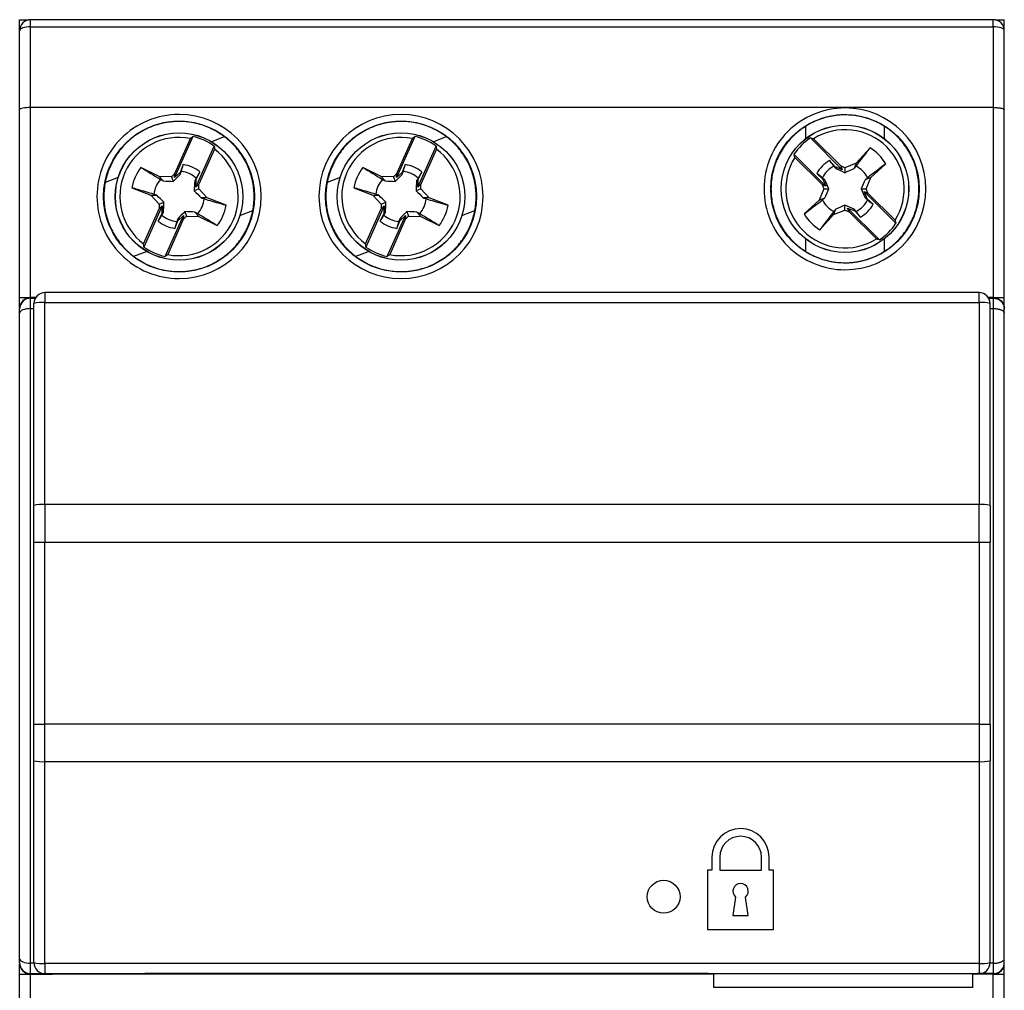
# Model space of a CAD drawing. Header units: inches. Extents: x 0.5 to 21.5, y 0.5 to 16.5.
# Tile 8 of 16: x 17.5 to 19.2, y 6.5 to 8.3. Entities that reach past the tile are written whole.
import ezdxf

# ---------------------------------------------------------------- set-up
doc = ezdxf.new("R2010")
doc.units = ezdxf.units.IN
doc.header["$LTSCALE"] = 2
doc.header["$MEASUREMENT"] = 0

msp = doc.modelspace()

# ---------------------------------------------------------------- linework, layer by layer
for p, q in [((17.4714, 8.2681), (17.4714, 8.2677)), ((17.4714, 8.2484), (17.4714, 8.2677)), ((17.4714, 8.2677), (17.4873, 8.2677)), ((17.4911, 8.2553), (17.4911, 8.2681)), ((19.2155, 8.2681), (17.4911, 8.2681)), ((17.4911, 8.1106), (17.4911, 8.2553)), ((17.4911, 8.2553), (19.2155, 8.2553)), ((19.2155, 8.2553), (19.2155, 8.2681)), ((19.2155, 8.2553), (19.2155, 8.1106)), ((19.2194, 8.2677), (19.2352, 8.2677)), ((19.2352, 8.2681), (19.2352, 8.2677)), ((19.2352, 8.2484), (19.2352, 8.2677)), ((17.4714, 8.1071), (17.4714, 8.2484)), ((19.2352, 8.1071), (19.2352, 8.2484)), ((17.4714, 7.7701), (17.4714, 8.1071)), ((19.2155, 8.1106), (17.4911, 8.1106)), ((17.4911, 7.7701), (17.4911, 8.1106)), ((19.2155, 8.1106), (19.2155, 7.7701)), ((19.2352, 7.7701), (19.2352, 8.1071)), ((18.879, 8.0766), (18.879, 8.0545)), ((19.0206, 8.0545), (19.0206, 8.0766)), ((17.7817, 8.0586), (17.749, 7.985)), ((17.7493, 7.9923), (17.7772, 8.0552)), ((17.8377, 8.0581), (17.815, 8.0494)), ((18.1794, 8.0586), (18.1467, 7.985)), ((18.1469, 7.9923), (18.1748, 8.0552)), ((18.2353, 8.0581), (18.2127, 8.0494)), ((18.945, 7.9993), (18.888, 8.0563)), ((18.8935, 8.0547), (18.9421, 8.0061)), ((17.7872, 7.968), (17.8199, 8.0417)), ((17.8204, 8.036), (17.7925, 7.9731)), ((18.1848, 7.968), (18.2175, 8.0417)), ((18.218, 8.036), (18.1901, 7.9731)), ((18.8585, 8.0268), (18.9155, 7.9698)), ((18.9948, 8.0382), (18.97, 8.0112)), ((17.7645, 8.0083), (17.7591, 7.9945)), ((18.1622, 8.0083), (18.1567, 7.9945)), ((18.9087, 7.9727), (18.8601, 8.0213)), ((18.9322, 8.0046), (18.9222, 8.0155)), ((18.97, 8.0112), (18.9498, 8.0029)), ((18.97, 8.0112), (18.9661, 8.0013)), ((18.9961, 7.9852), (19.0231, 8.01)), ((17.7214, 7.9871), (17.6886, 8.0034)), ((17.7493, 7.9923), (17.7432, 7.9866)), ((17.7591, 7.9945), (17.749, 7.985)), ((17.749, 7.985), (17.7493, 7.9923)), ((17.7591, 7.9909), (17.7591, 7.9945)), ((17.7875, 7.9819), (17.7941, 7.9951)), ((18.119, 7.9871), (18.0862, 8.0034)), ((18.1469, 7.9923), (18.1409, 7.9866)), ((18.1567, 7.9945), (18.1467, 7.985)), ((18.1467, 7.985), (18.1469, 7.9923)), ((18.1567, 7.9909), (18.1567, 7.9945)), ((18.1851, 7.9819), (18.1917, 7.9951)), ((18.8993, 7.9926), (18.9102, 7.9826)), ((18.9322, 8.0046), (18.9335, 8.0013)), ((18.945, 7.9993), (18.9322, 8.0046)), ((18.9498, 8.0029), (18.9421, 8.0061)), ((18.9421, 8.0061), (18.945, 7.9993)), ((18.9498, 8.0029), (18.9498, 7.9939)), ((17.6479, 7.9851), (17.6248, 7.9762)), ((17.7432, 7.9866), (17.7214, 7.9871)), ((17.7214, 7.9871), (17.7286, 7.9792)), ((17.7432, 7.9866), (17.7465, 7.9782)), ((17.7875, 7.9819), (17.7849, 7.9795)), ((17.7872, 7.968), (17.7875, 7.9819)), ((17.7925, 7.9731), (17.7872, 7.968)), ((17.7923, 7.9648), (17.7925, 7.9731)), ((18.0455, 7.9851), (18.0224, 7.9762)), ((18.1409, 7.9866), (18.119, 7.9871)), ((18.119, 7.9871), (18.1262, 7.9792)), ((18.1409, 7.9866), (18.1441, 7.9782)), ((18.1851, 7.9819), (18.1825, 7.9795)), ((18.1848, 7.968), (18.1851, 7.9819)), ((18.1901, 7.9731), (18.1848, 7.968)), ((18.1899, 7.9648), (18.1901, 7.9731)), ((18.9087, 7.9727), (18.9118, 7.965)), ((18.9155, 7.9698), (18.9087, 7.9727)), ((18.9102, 7.9826), (18.9155, 7.9698)), ((18.9135, 7.9813), (18.9102, 7.9826)), ((18.9961, 7.9852), (18.9861, 7.9813)), ((18.9877, 7.965), (18.9961, 7.9852)), ((17.6723, 7.9668), (17.7064, 7.9534)), ((17.7923, 7.9648), (17.7839, 7.9616)), ((17.8073, 7.9489), (17.7923, 7.9648)), ((18.07, 7.9668), (18.1041, 7.9534)), ((18.1899, 7.9648), (18.1815, 7.9616)), ((18.205, 7.9489), (18.1899, 7.9648)), ((18.9118, 7.965), (18.9035, 7.9447)), ((18.9118, 7.965), (18.9209, 7.965)), ((18.9787, 7.965), (18.9877, 7.965)), ((19.0411, 7.9032), (18.9841, 7.9601)), ((18.9841, 7.9601), (18.9909, 7.9573)), ((18.9894, 7.9473), (18.9841, 7.9601)), ((18.9909, 7.9573), (18.9877, 7.965)), ((18.9909, 7.9573), (19.0395, 7.9086)), ((17.7064, 7.9534), (17.7215, 7.9375)), ((17.7064, 7.9534), (17.7171, 7.9534)), ((17.7215, 7.9375), (17.7213, 7.9292)), ((17.7215, 7.9375), (17.7299, 7.9408)), ((17.8073, 7.9489), (17.7966, 7.949)), ((17.8414, 7.9355), (17.8073, 7.9489)), ((18.1041, 7.9534), (18.1191, 7.9375)), ((18.1041, 7.9534), (18.1148, 7.9534)), ((18.1191, 7.9375), (18.1189, 7.9292)), ((18.1191, 7.9375), (18.1275, 7.9408)), ((18.205, 7.9489), (18.1943, 7.949)), ((18.2391, 7.9355), (18.205, 7.9489)), ((18.9035, 7.9447), (18.8765, 7.92)), ((18.9035, 7.9447), (18.9135, 7.9486)), ((18.9861, 7.9486), (18.9894, 7.9473)), ((19.0003, 7.9373), (18.9894, 7.9473)), ((17.6934, 7.8664), (17.7213, 7.9292)), ((17.7266, 7.9343), (17.6939, 7.8607)), ((17.7263, 7.9205), (17.7197, 7.9072)), ((17.7213, 7.9292), (17.7266, 7.9343)), ((17.7266, 7.9343), (17.7263, 7.9205)), ((17.7263, 7.9205), (17.7289, 7.9229)), ((17.7673, 7.9242), (17.7705, 7.9158)), ((17.7924, 7.9153), (17.7852, 7.9232)), ((17.8659, 7.9173), (17.889, 7.9262)), ((18.091, 7.8664), (18.1189, 7.9292)), ((18.1242, 7.9343), (18.0915, 7.8607)), ((18.1239, 7.9205), (18.1173, 7.9072)), ((18.1189, 7.9292), (18.1242, 7.9343)), ((18.1242, 7.9343), (18.1239, 7.9205)), ((18.1239, 7.9205), (18.1265, 7.9229)), ((18.1649, 7.9242), (18.1682, 7.9158)), ((18.19, 7.9153), (18.1828, 7.9232)), ((18.2635, 7.9173), (18.2866, 7.9262)), ((18.9295, 7.9187), (18.9335, 7.9287)), ((18.9295, 7.9187), (18.9498, 7.927)), ((18.9498, 7.927), (18.9498, 7.936)), ((18.9498, 7.927), (18.9575, 7.9238)), ((18.9546, 7.9306), (18.9674, 7.9254)), ((18.9575, 7.9238), (18.9546, 7.9306)), ((18.9546, 7.9306), (19.0116, 7.8736)), ((19.0061, 7.8752), (18.9575, 7.9238)), ((18.9674, 7.9254), (18.9661, 7.9287)), ((18.9674, 7.9254), (18.9774, 7.9144)), ((17.732, 7.8438), (17.7647, 7.9174)), ((17.7645, 7.91), (17.7366, 7.8472)), ((17.7492, 7.8941), (17.7546, 7.9079)), ((17.7546, 7.9079), (17.7647, 7.9174)), ((17.7547, 7.9114), (17.7546, 7.9079)), ((17.7647, 7.9174), (17.7645, 7.91)), ((17.7645, 7.91), (17.7705, 7.9158)), ((17.7705, 7.9158), (17.7924, 7.9153)), ((17.7924, 7.9153), (17.8252, 7.899)), ((18.1297, 7.8438), (18.1624, 7.9174)), ((18.1621, 7.91), (18.1342, 7.8472)), ((18.1469, 7.8941), (18.1523, 7.9079)), ((18.1523, 7.9079), (18.1624, 7.9174)), ((18.1523, 7.9114), (18.1523, 7.9079)), ((18.1624, 7.9174), (18.1621, 7.91)), ((18.1621, 7.91), (18.1682, 7.9158)), ((18.1682, 7.9158), (18.19, 7.9153)), ((18.19, 7.9153), (18.2228, 7.899)), ((18.9048, 7.8917), (18.9295, 7.9187)), ((18.879, 7.8754), (18.879, 7.8533)), ((19.0206, 7.8533), (19.0206, 7.8754)), ((17.6761, 7.8442), (17.6987, 7.8529)), ((18.0737, 7.8442), (18.0964, 7.8529)), ((17.5167, 7.7791), (17.5167, 7.7611)), ((19.19, 7.7791), (17.5167, 7.7791)), ((19.19, 7.7611), (19.19, 7.7791)), ((17.4714, 7.7701), (17.4911, 7.7701)), ((17.4911, 7.769), (17.4911, 7.7701)), ((17.5002, 7.7701), (17.4911, 7.7701)), ((17.4911, 7.7504), (17.4911, 7.769)), ((17.4911, 7.769), (17.4996, 7.769)), ((17.5167, 7.7611), (19.19, 7.7611)), ((17.5167, 7.3993), (17.5167, 7.7611)), ((19.19, 7.7611), (19.19, 7.3993)), ((19.2155, 7.7701), (19.2065, 7.7701)), ((19.2071, 7.769), (19.2155, 7.769)), ((19.2155, 7.7701), (19.2155, 7.769)), ((19.2155, 7.7701), (19.2352, 7.7701)), ((19.2155, 7.769), (19.2155, 7.7504)), ((17.4714, 7.7494), (17.4714, 7.7504)), ((17.4714, 7.7422), (17.4714, 7.7494)), ((17.4911, 7.7504), (17.497, 7.7504)), ((17.4911, 6.5772), (17.4911, 7.7504)), ((17.497, 7.3976), (17.497, 7.7594)), ((19.2096, 7.3976), (19.2096, 7.7594)), ((19.2096, 7.7504), (19.2155, 7.7504)), ((19.2155, 7.7504), (19.2155, 6.5772)), ((19.2352, 7.7494), (19.2352, 7.7504)), ((19.2352, 7.7422), (19.2352, 7.7494)), ((17.4714, 6.5853), (17.4714, 7.7422)), ((19.2352, 6.5853), (19.2352, 7.7422)), ((17.5167, 7.3993), (17.5167, 7.332)), ((19.19, 7.3993), (17.5167, 7.3993)), ((19.19, 7.332), (19.19, 7.3993)), ((17.497, 7.332), (17.5167, 7.332)), ((17.497, 7.0057), (17.497, 7.332)), ((17.5167, 7.332), (19.19, 7.332)), ((17.5167, 7.0057), (17.5167, 7.332)), ((19.19, 7.332), (19.2096, 7.332)), ((19.19, 7.332), (19.19, 7.0057)), ((19.2096, 7.0057), (19.2096, 7.332)), ((17.497, 7.0057), (17.5167, 7.0057)), ((17.5167, 6.9384), (17.5167, 7.0057)), ((19.19, 7.0057), (17.5167, 7.0057)), ((19.19, 7.0057), (19.19, 6.9384)), ((19.19, 7.0057), (19.2096, 7.0057)), ((17.497, 6.5783), (17.497, 6.9401)), ((17.5167, 6.9384), (19.19, 6.9384)), ((17.5167, 6.5766), (17.5167, 6.9384)), ((19.19, 6.9384), (19.19, 6.5766)), ((19.2096, 6.5783), (19.2096, 6.9401)), ((18.7116, 6.7673), (18.7116, 6.7437)), ((18.7254, 6.7673), (18.7254, 6.7437)), ((18.8002, 6.7437), (18.8002, 6.7673)), ((18.814, 6.7437), (18.814, 6.7673)), ((18.7116, 6.7437), (18.7037, 6.7437)), ((18.7037, 6.7437), (18.7037, 6.6374)), ((18.7254, 6.7437), (18.8002, 6.7437)), ((18.8218, 6.7437), (18.814, 6.7437)), ((18.8218, 6.6374), (18.8218, 6.7437)), ((18.7539, 6.6957), (18.749, 6.6629)), ((18.7766, 6.6629), (18.7716, 6.6957)), ((18.749, 6.6629), (18.7766, 6.6629)), ((18.7037, 6.6374), (18.8218, 6.6374)), ((17.4714, 6.5782), (17.4714, 6.5853)), ((19.2352, 6.5782), (19.2352, 6.5853)), ((17.4714, 6.5772), (17.4714, 6.5782)), ((17.4971, 6.5772), (17.4911, 6.5772)), ((17.4911, 6.5585), (17.4911, 6.5772)), ((19.19, 6.5766), (17.5167, 6.5766)), ((17.5167, 6.5766), (17.5167, 6.5586)), ((19.19, 6.5766), (19.19, 6.5586)), ((19.2155, 6.5772), (19.2096, 6.5772)), ((19.2155, 6.5772), (19.2155, 6.5585)), ((19.2352, 6.5772), (19.2352, 6.5782)), ((17.4714, 6.5575), (17.4911, 6.5575)), ((17.4714, 6.2205), (17.4714, 6.5575)), ((17.4911, 6.5585), (17.5298, 6.5585)), ((17.4911, 6.5575), (17.4911, 6.5585)), ((17.4911, 6.5575), (17.5305, 6.5575)), ((17.4911, 6.2169), (17.4911, 6.5575)), ((17.5167, 6.5586), (19.19, 6.5586)), ((17.5298, 6.5585), (17.5297, 6.5586)), ((17.5298, 6.5586), (17.5298, 6.5585)), ((17.5305, 6.5575), (17.5298, 6.5585)), ((17.5305, 6.5575), (17.5309, 6.5586)), ((17.6968, 6.5575), (17.5305, 6.5575)), ((17.6958, 6.5585), (17.6957, 6.5586)), ((17.6973, 6.5585), (17.6958, 6.5585)), ((17.6958, 6.5585), (17.6968, 6.5575)), ((18.5876, 6.5575), (17.6968, 6.5575)), ((17.6973, 6.5585), (17.6973, 6.5586)), ((18.7055, 6.5585), (17.6973, 6.5585)), ((18.5876, 6.5575), (18.5876, 6.558)), ((18.6663, 6.5575), (18.5876, 6.5575)), ((18.6663, 6.558), (18.6663, 6.5575)), ((18.7146, 6.5575), (18.6663, 6.5575)), ((18.7055, 6.5586), (18.7055, 6.5585)), ((18.7055, 6.5585), (18.7057, 6.5584)), ((18.7057, 6.5586), (18.7057, 6.5584)), ((18.7146, 6.5584), (18.7057, 6.5584)), ((18.7146, 6.5339), (18.7146, 6.5586)), ((19.1791, 6.5339), (19.1791, 6.5586)), ((19.188, 6.5584), (19.1791, 6.5584)), ((19.2155, 6.5575), (19.1791, 6.5575)), ((19.188, 6.5584), (19.188, 6.5586)), ((19.188, 6.5584), (19.1881, 6.5585)), ((19.1881, 6.5586), (19.1881, 6.5585)), ((19.2155, 6.5585), (19.1881, 6.5585)), ((19.2155, 6.5585), (19.2155, 6.5575)), ((19.2155, 6.2169), (19.2155, 6.5575)), ((19.2155, 6.5575), (19.2352, 6.5575)), ((19.2352, 6.2205), (19.2352, 6.5575)), ((19.1791, 6.5339), (18.7146, 6.5339))]:
    msp.add_line(p, q)
at = {"flags": 128}
msp.add_lwpolyline([(17.4911, 8.2553), (17.4873, 8.2552), (17.4836, 8.2548), (17.4802, 8.2542), (17.4772, 8.2533), (17.4748, 8.2523), (17.4729, 8.2511), (17.4718, 8.2498), (17.4714, 8.2484)], dxfattribs=at)
for centre, radius in [((18.9498, 7.965), 0.1331), ((17.7569, 7.9512), 0.1352), ((18.1545, 7.9512), 0.1352), ((18.9498, 7.965), 0.1142), ((18.9498, 7.965), 0.1141), ((17.7569, 7.9512), 0.1142), ((17.7569, 7.9512), 0.1141), ((18.1545, 7.9512), 0.1142), ((18.1545, 7.9512), 0.1141), ((18.625, 6.6964), 0.0295)]:
    msp.add_circle(centre, radius)
for centre, radius, start, end in [((17.4911, 8.2484), 0.0197, 90, 180), ((19.2155, 8.2484), 0.0197, 0, 90), ((18.9498, 7.965), 0.106, 327.8824, 122.1176), ((17.7569, 7.9512), 0.106, 78.9396, 233.1748), ((17.7569, 7.9512), 0.1103, 55.1482, 76.9662), ((18.1545, 7.9512), 0.106, 78.9396, 233.1748), ((18.1545, 7.9512), 0.1103, 55.1482, 76.9662), ((18.9498, 7.965), 0.1103, 124.091, 145.909), ((17.7569, 7.9512), 0.106, 258.9396, 53.1748), ((18.1545, 7.9512), 0.106, 258.9396, 53.1748), ((18.9498, 7.965), 0.086, 31.5531, 58.4469), ((17.7569, 7.9512), 0.0576, 49.7408, 82.3736), ((18.1545, 7.9512), 0.0576, 49.7408, 82.3736), ((18.9498, 7.965), 0.106, 147.8824, 302.1176), ((18.9498, 7.965), 0.0576, 118.6836, 151.3164), ((17.7569, 7.9512), 0.086, 142.6103, 169.5041), ((17.7569, 7.9512), 0.0451, 47.3049, 84.8095), ((18.1545, 7.9512), 0.086, 142.6103, 169.5041), ((18.1545, 7.9512), 0.0451, 47.3049, 84.8095), ((18.9498, 7.965), 0.0451, 116.2477, 153.7523), ((18.9498, 7.965), 0.0451, 26.2477, 63.7523), ((17.7569, 7.9512), 0.0451, 137.3049, 174.8095), ((18.1545, 7.9512), 0.0451, 137.3049, 174.8095), ((17.7569, 7.9512), 0.0451, 317.3049, 354.8095), ((18.1545, 7.9512), 0.0451, 317.3049, 354.8095), ((18.9498, 7.965), 0.0451, 206.2477, 243.7523), ((18.9498, 7.965), 0.0451, 296.2477, 333.7523), ((18.9498, 7.965), 0.0576, 298.6836, 331.3164), ((17.7569, 7.9512), 0.086, 322.6103, 349.5041), ((18.1545, 7.9512), 0.086, 322.6103, 349.5041), ((18.9498, 7.965), 0.086, 211.5531, 238.4469), ((17.7569, 7.9512), 0.0576, 229.7408, 262.3736), ((17.7569, 7.9512), 0.0451, 227.3049, 264.8095), ((18.1545, 7.9512), 0.0576, 229.7408, 262.3736), ((18.1545, 7.9512), 0.0451, 227.3049, 264.8095), ((18.9498, 7.965), 0.1103, 304.091, 325.909), ((17.7569, 7.9512), 0.1103, 235.1482, 256.9662), ((18.1545, 7.9512), 0.1103, 235.1482, 256.9662), ((17.5167, 7.7594), 0.0197, 90, 180), ((19.19, 7.7594), 0.0197, 0, 90), ((17.4911, 7.7504), 0.0197, 89.9996, 179.9996), ((17.5118, 7.7022), 0.0591, 85.2574, 104.5051), ((19.1948, 7.7022), 0.0591, 75.4949, 94.7426), ((17.5118, 7.3404), 0.0591, 85.2574, 104.5051), ((19.1948, 7.3404), 0.0591, 75.4949, 94.7426), ((17.5118, 6.9973), 0.0591, 255.4949, 274.7426), ((19.1948, 6.9973), 0.0591, 265.2574, 284.5051), ((18.7628, 6.7673), 0.0512, 0, 180), ((18.7628, 6.7673), 0.0374, 0, 180), ((18.7628, 6.7063), 0.0138, 310.0052, 229.9948), ((17.4911, 6.5772), 0.0197, 180.0004, 270.0004), ((17.5118, 6.6355), 0.0591, 255.4949, 274.7426), ((17.5167, 6.5783), 0.0197, 180, 270), ((19.1948, 6.6355), 0.0591, 265.2574, 284.5051), ((19.19, 6.5783), 0.0197, 270, 0), ((19.2155, 6.5772), 0.0197, 269.9996, 359.9996)]:
    msp.add_arc(centre, radius, start, end)
for centre, ratio, start_param, end_param in [((17.4911, 8.1071), 0.181335, 1.570796, 3.141593), ((17.4911, 7.7494), 0.997834, 1.570796, 3.141593), ((17.4911, 7.7422), 0.414214, 1.570796, 3.141593), ((17.4911, 6.5853), 0.414214, 3.141593, 4.712389), ((17.4911, 6.5782), 0.997834, 3.141593, 4.712389)]:
    msp.add_ellipse(centre, major_axis=(0.0197, 0), ratio=ratio, start_param=start_param, end_param=end_param)
for points, knots in [([(19.2352, 8.2484), (19.2352, 8.2502), (19.2331, 8.252), (19.2258, 8.2546), (19.2207, 8.2553), (19.2155, 8.2553)], [0, 0, 0, 0, 0.5, 0.5, 1, 1, 1, 1]), ([(17.7569, 8.0982), (17.7179, 8.0982), (17.6805, 8.0827), (17.6254, 8.0276), (17.6099, 7.9902), (17.6099, 7.9122), (17.6254, 7.8748), (17.6805, 7.8197), (17.7179, 7.8042), (17.7569, 7.8042)], [0, 0, 0, 0, 0.25, 0.25, 0.5, 0.5, 0.75, 0.75, 1, 1, 1, 1]), ([(17.7569, 7.8042), (17.838, 7.8042), (17.9039, 7.87), (17.9039, 8.0323), (17.838, 8.0982), (17.7569, 8.0982)], [0, 0, 0, 0, 0.5, 0.5, 1, 1, 1, 1]), ([(18.1545, 8.0982), (18.0734, 8.0982), (18.0075, 8.0323), (18.0075, 7.87), (18.0734, 7.8042), (18.1545, 7.8042)], [0, 0, 0, 0, 0.5, 0.5, 1, 1, 1, 1]), ([(18.1545, 7.8042), (18.2356, 7.8042), (18.3015, 7.87), (18.3015, 8.0323), (18.2356, 8.0982), (18.1545, 8.0982)], [0, 0, 0, 0, 0.5, 0.5, 1, 1, 1, 1]), ([(18.9498, 8.1099), (18.9114, 8.1099), (18.8745, 8.0946), (18.8201, 8.0403), (18.8049, 8.0034), (18.8049, 7.9265), (18.8201, 7.8897), (18.8745, 7.8353), (18.9114, 7.82), (18.9498, 7.82)], [0, 0, 0, 0, 0.25, 0.25, 0.5, 0.5, 0.75, 0.75, 1, 1, 1, 1]), ([(18.9498, 8.0975), (18.9474, 8.0974), (18.9426, 8.0974), (18.9355, 8.0968), (18.9285, 8.0958), (18.9215, 8.0945), (18.9146, 8.0928), (18.9077, 8.0907), (18.8948, 8.086), (18.8765, 8.0765), (18.8555, 8.0593), (18.8382, 8.0383), (18.8261, 8.0147), (18.8188, 7.9899), (18.8165, 7.965), (18.8188, 7.94), (18.8261, 7.9152), (18.8382, 7.8917), (18.8555, 7.8706), (18.8765, 7.8534), (18.8964, 7.8431), (18.9128, 7.8375), (18.9249, 7.8346), (18.9373, 7.8328), (18.9456, 7.8326), (18.9498, 7.8325)], [0, 0, 0, 0, 0.017281, 0.034439, 0.051523, 0.068584, 0.085672, 0.102838, 0.120131, 0.185085, 0.250089, 0.315042, 0.380046, 0.440005, 0.500014, 0.559973, 0.619983, 0.684936, 0.74994, 0.814893, 0.879897, 0.910049, 0.939936, 0.96983, 1, 1, 1, 1]), ([(18.9498, 7.82), (19.0298, 7.82), (19.0947, 7.885), (19.0947, 8.045), (19.0298, 8.1099), (18.9498, 8.1099)], [0, 0, 0, 0, 0.5, 0.5, 1, 1, 1, 1]), ([(18.9498, 7.8325), (18.9522, 7.8325), (18.957, 7.8326), (18.9641, 7.8331), (18.9711, 7.8341), (18.9781, 7.8354), (18.985, 7.8371), (18.9919, 7.8392), (19.0048, 7.844), (19.0231, 7.8534), (19.0441, 7.8706), (19.0614, 7.8917), (19.0735, 7.9152), (19.0808, 7.94), (19.0831, 7.965), (19.0808, 7.9899), (19.0735, 8.0147), (19.0614, 8.0382), (19.0441, 8.0593), (19.0231, 8.0765), (19.0032, 8.0868), (18.9868, 8.0924), (18.9747, 8.0953), (18.9623, 8.0971), (18.954, 8.0974), (18.9498, 8.0975)], [0, 0, 0, 0, 0.017281, 0.034439, 0.051523, 0.068584, 0.085672, 0.102838, 0.120131, 0.185085, 0.250089, 0.315042, 0.380046, 0.440005, 0.500014, 0.559973, 0.619983, 0.684936, 0.74994, 0.814893, 0.879897, 0.910049, 0.939936, 0.96983, 1, 1, 1, 1]), ([(19.2155, 8.1106), (19.2164, 8.1106), (19.218, 8.1106), (19.2205, 8.1105), (19.2229, 8.1104), (19.2253, 8.1102), (19.2275, 8.1099), (19.2299, 8.1095), (19.2324, 8.109), (19.2347, 8.1081), (19.235, 8.1074), (19.2352, 8.1071)], [0, 0, 0, 0, 0.078984, 0.159522, 0.241656, 0.325424, 0.410863, 0.498006, 0.629463, 0.796822, 1, 1, 1, 1]), ([(17.7569, 8.0857), (17.7544, 8.0857), (17.7496, 8.0856), (17.7424, 8.085), (17.7352, 8.0841), (17.7281, 8.0827), (17.7211, 8.081), (17.7142, 8.0789), (17.701, 8.0741), (17.6824, 8.0645), (17.6611, 8.047), (17.6436, 8.0256), (17.6312, 8.0017), (17.6239, 7.9766), (17.6215, 7.9512), (17.6239, 7.9258), (17.6312, 7.9007), (17.6436, 7.8768), (17.6611, 7.8554), (17.6824, 7.8379), (17.7026, 7.8275), (17.7193, 7.8217), (17.7316, 7.8188), (17.7442, 7.8169), (17.7526, 7.8167), (17.7569, 7.8166)], [0, 0, 0, 0, 0.017281, 0.034439, 0.051523, 0.068584, 0.085672, 0.102838, 0.120132, 0.185085, 0.250089, 0.315043, 0.380046, 0.440006, 0.500014, 0.559974, 0.619983, 0.684936, 0.74994, 0.814894, 0.879897, 0.910049, 0.939937, 0.96983, 1, 1, 1, 1]), ([(17.7569, 7.8166), (17.7593, 7.8166), (17.7642, 7.8167), (17.7714, 7.8173), (17.7786, 7.8183), (17.7856, 7.8196), (17.7927, 7.8214), (17.7996, 7.8235), (17.8127, 7.8283), (17.8313, 7.8379), (17.8527, 7.8554), (17.8702, 7.8767), (17.8825, 7.9007), (17.8899, 7.9258), (17.8922, 7.9512), (17.8899, 7.9765), (17.8825, 8.0017), (17.8702, 8.0256), (17.8527, 8.047), (17.8313, 8.0645), (17.8111, 8.0749), (17.7945, 8.0806), (17.7821, 8.0836), (17.7696, 8.0854), (17.7611, 8.0856), (17.7569, 8.0857)], [0, 0, 0, 0, 0.017281, 0.034439, 0.051523, 0.068584, 0.085672, 0.102838, 0.120132, 0.185085, 0.250089, 0.315043, 0.380046, 0.440006, 0.500014, 0.559974, 0.619983, 0.684936, 0.74994, 0.814894, 0.879897, 0.910049, 0.939937, 0.96983, 1, 1, 1, 1]), ([(18.1545, 8.0857), (18.1521, 8.0857), (18.1472, 8.0856), (18.14, 8.085), (18.1328, 8.0841), (18.1258, 8.0827), (18.1187, 8.081), (18.1118, 8.0789), (18.0987, 8.0741), (18.0801, 8.0645), (18.0587, 8.047), (18.0412, 8.0256), (18.0289, 8.0017), (18.0215, 7.9766), (18.0192, 7.9512), (18.0215, 7.9258), (18.0289, 7.9007), (18.0412, 7.8768), (18.0587, 7.8554), (18.0801, 7.8379), (18.1003, 7.8275), (18.1169, 7.8217), (18.1293, 7.8188), (18.1418, 7.8169), (18.1503, 7.8167), (18.1545, 7.8166)], [0, 0, 0, 0, 0.017281, 0.034439, 0.051523, 0.068584, 0.085672, 0.102838, 0.120132, 0.185085, 0.250089, 0.315043, 0.380046, 0.440006, 0.500014, 0.559974, 0.619983, 0.684936, 0.74994, 0.814894, 0.879897, 0.910049, 0.939937, 0.96983, 1, 1, 1, 1]), ([(18.1545, 7.8166), (18.157, 7.8166), (18.1618, 7.8167), (18.169, 7.8173), (18.1762, 7.8183), (18.1833, 7.8196), (18.1903, 7.8214), (18.1972, 7.8235), (18.2104, 7.8283), (18.2289, 7.8379), (18.2503, 7.8554), (18.2678, 7.8767), (18.2802, 7.9007), (18.2875, 7.9258), (18.2899, 7.9512), (18.2875, 7.9765), (18.2802, 8.0017), (18.2678, 8.0256), (18.2503, 8.047), (18.229, 8.0645), (18.2088, 8.0749), (18.1921, 8.0806), (18.1798, 8.0836), (18.1672, 8.0854), (18.1588, 8.0856), (18.1545, 8.0857)], [0, 0, 0, 0, 0.0172813, 0.0344392, 0.0515234, 0.0685843, 0.0856725, 0.1028383, 0.1201315, 0.1850852, 0.2500888, 0.3150425, 0.3800462, 0.4400056, 0.5000144, 0.5599738, 0.6199826, 0.6849363, 0.74994, 0.8148937, 0.8798973, 0.910049, 0.9399365, 0.9698301, 1, 1, 1, 1]), ([(18.9697, 8.0054), (18.9759, 8.0135), (18.982, 8.0215), (18.9881, 8.0295), (18.9903, 8.0324), (18.9926, 8.0353), (18.9948, 8.0382)], [0, 0, 0, 0, 0.001526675, 0.001526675, 0.001526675, 0.00208361, 0.00208361, 0.00208361, 0.00208361]), ([(17.712, 7.9553), (17.7022, 7.9581), (17.6926, 7.9609), (17.6829, 7.9638), (17.6794, 7.9648), (17.6758, 7.9658), (17.6723, 7.9668)], [0, 0, 0, 0, 0.001526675, 0.001526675, 0.001526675, 0.00208361, 0.00208361, 0.00208361, 0.00208361]), ([(18.1096, 7.9553), (18.0999, 7.9581), (18.0902, 7.9609), (18.0805, 7.9638), (18.077, 7.9648), (18.0735, 7.9658), (18.07, 7.9668)], [0, 0, 0, 0, 0.001526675, 0.001526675, 0.001526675, 0.00208361, 0.00208361, 0.00208361, 0.00208361]), ([(17.8018, 7.9471), (17.8115, 7.9442), (17.8212, 7.9414), (17.8309, 7.9386), (17.8344, 7.9376), (17.8379, 7.9365), (17.8414, 7.9355)], [0, 0, 0, 0, 0.001526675, 0.001526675, 0.001526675, 0.00208361, 0.00208361, 0.00208361, 0.00208361]), ([(18.1994, 7.9471), (18.2092, 7.9442), (18.2188, 7.9414), (18.2285, 7.9386), (18.232, 7.9376), (18.2356, 7.9365), (18.2391, 7.9355)], [0, 0, 0, 0, 0.001526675, 0.001526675, 0.001526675, 0.00208361, 0.00208361, 0.00208361, 0.00208361]), ([(18.9299, 7.9245), (18.9237, 7.9165), (18.9176, 7.9084), (18.9115, 7.9004), (18.9092, 7.8975), (18.907, 7.8946), (18.9048, 7.8917)], [0, 0, 0, 0, 0.001526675, 0.001526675, 0.001526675, 0.00208361, 0.00208361, 0.00208361, 0.00208361]), ([(17.4714, 7.7521), (17.4714, 7.7526), (17.4714, 7.7536), (17.4714, 7.7561), (17.4714, 7.7592), (17.4714, 7.7638), (17.4714, 7.7676), (17.4714, 7.7701)], [0, 0, 0, 0, 0.143746, 0.322307, 0.496802, 0.675364, 1, 1, 1, 1]), ([(19.2155, 7.7701), (19.2207, 7.7701), (19.2258, 7.768), (19.2331, 7.7607), (19.2352, 7.7555), (19.2352, 7.7504)], [0, 0, 0, 0, 0.5, 0.5, 1, 1, 1, 1]), ([(19.2155, 7.769), (19.2164, 7.769), (19.218, 7.769), (19.2205, 7.7685), (19.2229, 7.7677), (19.2253, 7.7665), (19.2275, 7.7651), (19.2299, 7.763), (19.2324, 7.7599), (19.2347, 7.7552), (19.235, 7.7515), (19.2352, 7.7494)], [0, 0, 0, 0, 0.076514, 0.154706, 0.234779, 0.316919, 0.401302, 0.488087, 0.620595, 0.791209, 1, 1, 1, 1]), ([(19.2352, 7.7521), (19.2352, 7.7526), (19.2352, 7.7536), (19.2352, 7.7561), (19.2352, 7.7592), (19.2352, 7.7638), (19.2352, 7.7676), (19.2352, 7.7701)], [0, 0, 0, 0, 0.143746, 0.322307, 0.496802, 0.675364, 1, 1, 1, 1]), ([(19.2155, 7.7504), (19.2164, 7.7504), (19.218, 7.7504), (19.2205, 7.7502), (19.2229, 7.7498), (19.2253, 7.7494), (19.2275, 7.7488), (19.2299, 7.7479), (19.2324, 7.7466), (19.2347, 7.7447), (19.235, 7.7431), (19.2352, 7.7422)], [0, 0, 0, 0, 0.07647, 0.154621, 0.234658, 0.316771, 0.401135, 0.487914, 0.620441, 0.791112, 1, 1, 1, 1]), ([(17.497, 7.332), (17.497, 7.3375), (17.497, 7.3484), (17.497, 7.3648), (17.497, 7.3812), (17.497, 7.3921), (17.497, 7.3976)], [0, 0, 0, 0, 0.250057, 0.5, 0.749943, 1, 1, 1, 1]), ([(17.497, 6.9401), (17.497, 6.9456), (17.497, 6.9565), (17.497, 6.9729), (17.497, 6.9893), (17.497, 7.0002), (17.497, 7.0057)], [0, 0, 0, 0, 0.250057, 0.5, 0.749943, 1, 1, 1, 1]), ([(19.2155, 6.5772), (19.2164, 6.5772), (19.218, 6.5772), (19.2205, 6.5774), (19.2229, 6.5777), (19.2253, 6.5782), (19.2275, 6.5788), (19.2299, 6.5797), (19.2324, 6.581), (19.2347, 6.5829), (19.235, 6.5845), (19.2352, 6.5853)], [0, 0, 0, 0, 0.07647, 0.154621, 0.234658, 0.316771, 0.401135, 0.487914, 0.620441, 0.791112, 1, 1, 1, 1]), ([(17.4714, 6.5575), (17.4714, 6.5599), (17.4714, 6.5637), (17.4714, 6.5683), (17.4714, 6.5714), (17.4714, 6.5739), (17.4714, 6.5749), (17.4714, 6.5754)], [0, 0, 0, 0, 0.324593, 0.499063, 0.677599, 0.852071, 1, 1, 1, 1]), ([(19.2155, 6.5585), (19.2164, 6.5585), (19.218, 6.5586), (19.2205, 6.5591), (19.2229, 6.5599), (19.2253, 6.561), (19.2275, 6.5625), (19.2299, 6.5645), (19.2324, 6.5677), (19.2347, 6.5723), (19.235, 6.5761), (19.2352, 6.5782)], [0, 0, 0, 0, 0.076514, 0.154706, 0.234779, 0.316919, 0.401302, 0.488087, 0.620595, 0.791209, 1, 1, 1, 1]), ([(19.2352, 6.5575), (19.2352, 6.5599), (19.2352, 6.5637), (19.2352, 6.5683), (19.2352, 6.5714), (19.2352, 6.5739), (19.2352, 6.5749), (19.2352, 6.5754)], [0, 0, 0, 0, 0.324593, 0.499063, 0.677599, 0.852071, 1, 1, 1, 1]), ([(18.5876, 6.558), (18.5876, 6.558), (18.5877, 6.558), (18.5882, 6.558), (18.5891, 6.5581), (18.5908, 6.5581), (18.5938, 6.5581), (18.5989, 6.5581), (18.6052, 6.5582), (18.6122, 6.5582), (18.6195, 6.5582), (18.6245, 6.5582), (18.627, 6.5582)], [0, 0, 0, 0, 0.060256, 0.120017, 0.179822, 0.240209, 0.369999, 0.500133, 0.629922, 0.760054, 0.87994, 1, 1, 1, 1]), ([(18.627, 6.5582), (18.6282, 6.5582), (18.6307, 6.5582), (18.6343, 6.5582), (18.638, 6.5582), (18.6428, 6.5582), (18.6487, 6.5582), (18.655, 6.5581), (18.6601, 6.5581), (18.6637, 6.5581), (18.6659, 6.558), (18.6662, 6.558), (18.6663, 6.558)], [0, 0, 0, 0, 0.060255, 0.120016, 0.17982, 0.240206, 0.369995, 0.500128, 0.629918, 0.760051, 0.879938, 1, 1, 1, 1])]:
    msp.add_open_spline(points, degree=3, knots=knots)
for points in [[(17.7772, 8.0552), (17.7787, 8.0563), (17.7802, 8.0575), (17.7817, 8.0586)], [(18.1748, 8.0552), (18.1764, 8.0563), (18.1779, 8.0575), (18.1794, 8.0586)], [(18.888, 8.0563), (18.8898, 8.0558), (18.8916, 8.0552), (18.8935, 8.0547)], [(17.8199, 8.0417), (17.8201, 8.0398), (17.8202, 8.0379), (17.8204, 8.036)], [(18.2175, 8.0417), (18.2177, 8.0398), (18.2179, 8.0379), (18.218, 8.036)], [(18.8601, 8.0213), (18.8595, 8.0231), (18.859, 8.025), (18.8585, 8.0268)], [(17.761, 7.9961), (17.7622, 8.0001), (17.7633, 8.0042), (17.7645, 8.0083)], [(18.1586, 7.9961), (18.1598, 8.0001), (18.161, 8.0042), (18.1622, 8.0083)], [(18.9222, 8.0155), (18.9247, 8.0121), (18.9273, 8.0088), (18.9299, 8.0054)], [(19.0231, 8.01), (19.0122, 8.0016), (19.0012, 7.9933), (18.9902, 7.9849)], [(17.6886, 8.0034), (17.7002, 7.9962), (17.7119, 7.989), (17.7237, 7.9817)], [(17.7465, 7.9782), (17.7509, 7.9825), (17.755, 7.9867), (17.7591, 7.9909)], [(17.7591, 7.9909), (17.7597, 7.9926), (17.7603, 7.9944), (17.761, 7.9961)], [(17.7941, 7.9951), (17.7919, 7.9915), (17.7897, 7.9879), (17.7874, 7.9843)], [(18.0862, 8.0034), (18.0979, 7.9962), (18.1096, 7.989), (18.1214, 7.9817)], [(18.1441, 7.9782), (18.1485, 7.9825), (18.1527, 7.9867), (18.1567, 7.9909)], [(18.1567, 7.9909), (18.1574, 7.9926), (18.158, 7.9944), (18.1586, 7.9961)], [(18.1917, 7.9951), (18.1895, 7.9915), (18.1873, 7.9879), (18.1851, 7.9843)], [(18.9094, 7.9849), (18.906, 7.9875), (18.9026, 7.99), (18.8993, 7.9926)], [(18.9299, 8.0054), (18.9311, 8.004), (18.9323, 8.0026), (18.9335, 8.0013)], [(18.9335, 8.0013), (18.9388, 7.9988), (18.9441, 7.9964), (18.9498, 7.9939)], [(18.9498, 7.9939), (18.9554, 7.9964), (18.9608, 7.9988), (18.9661, 8.0013)], [(18.9661, 8.0013), (18.9673, 8.0026), (18.9685, 8.004), (18.9697, 8.0054)], [(17.7237, 7.9817), (17.7254, 7.9809), (17.727, 7.98), (17.7286, 7.9792)], [(17.7286, 7.9792), (17.7344, 7.9788), (17.7403, 7.9785), (17.7465, 7.9782)], [(17.7849, 7.9795), (17.7845, 7.9736), (17.7842, 7.9677), (17.7839, 7.9616)], [(17.7874, 7.9843), (17.7866, 7.9827), (17.7857, 7.9811), (17.7849, 7.9795)], [(18.1214, 7.9817), (18.123, 7.9809), (18.1246, 7.98), (18.1262, 7.9792)], [(18.1262, 7.9792), (18.1321, 7.9788), (18.138, 7.9785), (18.1441, 7.9782)], [(18.1825, 7.9795), (18.1821, 7.9736), (18.1818, 7.9677), (18.1815, 7.9616)], [(18.1851, 7.9843), (18.1842, 7.9827), (18.1834, 7.9811), (18.1825, 7.9795)], [(18.9135, 7.9813), (18.9121, 7.9825), (18.9107, 7.9837), (18.9094, 7.9849)], [(18.9209, 7.965), (18.9184, 7.9706), (18.9159, 7.976), (18.9135, 7.9813)], [(18.9861, 7.9813), (18.9836, 7.976), (18.9812, 7.9706), (18.9787, 7.965)], [(18.9902, 7.9849), (18.9888, 7.9837), (18.9875, 7.9825), (18.9861, 7.9813)], [(17.7171, 7.9534), (17.7154, 7.954), (17.7137, 7.9546), (17.712, 7.9553)], [(17.7839, 7.9616), (17.7882, 7.9572), (17.7924, 7.953), (17.7966, 7.949)], [(18.1148, 7.9534), (18.1131, 7.954), (18.1113, 7.9546), (18.1096, 7.9553)], [(18.1815, 7.9616), (18.1859, 7.9572), (18.1901, 7.953), (18.1943, 7.949)], [(18.9135, 7.9486), (18.9159, 7.9539), (18.9184, 7.9593), (18.9209, 7.965)], [(18.9787, 7.965), (18.9812, 7.9593), (18.9836, 7.9539), (18.9861, 7.9486)], [(17.7299, 7.9408), (17.7255, 7.9452), (17.7213, 7.9493), (17.7171, 7.9534)], [(17.7289, 7.9229), (17.7293, 7.9287), (17.7296, 7.9346), (17.7299, 7.9408)], [(17.7966, 7.949), (17.7983, 7.9483), (17.8001, 7.9477), (17.8018, 7.9471)], [(18.1275, 7.9408), (18.1232, 7.9452), (18.119, 7.9493), (18.1148, 7.9534)], [(18.1265, 7.9229), (18.1269, 7.9287), (18.1272, 7.9346), (18.1275, 7.9408)], [(18.1943, 7.949), (18.196, 7.9483), (18.1977, 7.9477), (18.1994, 7.9471)], [(18.8765, 7.92), (18.8874, 7.9283), (18.8983, 7.9366), (18.9094, 7.945)], [(18.9094, 7.945), (18.9107, 7.9462), (18.9121, 7.9474), (18.9135, 7.9486)], [(18.9861, 7.9486), (18.9875, 7.9474), (18.9888, 7.9462), (18.9902, 7.945)], [(18.9902, 7.945), (18.9936, 7.9424), (18.997, 7.9399), (19.0003, 7.9373)], [(17.7263, 7.918), (17.7272, 7.9197), (17.728, 7.9213), (17.7289, 7.9229)], [(17.7673, 7.9242), (17.7629, 7.9198), (17.7587, 7.9156), (17.7547, 7.9114)], [(17.7852, 7.9232), (17.7793, 7.9236), (17.7734, 7.9239), (17.7673, 7.9242)], [(17.79, 7.9206), (17.7884, 7.9215), (17.7868, 7.9223), (17.7852, 7.9232)], [(17.8252, 7.899), (17.8135, 7.9062), (17.8018, 7.9134), (17.79, 7.9206)], [(18.124, 7.918), (18.1248, 7.9197), (18.1257, 7.9213), (18.1265, 7.9229)], [(18.1649, 7.9242), (18.1605, 7.9198), (18.1564, 7.9156), (18.1523, 7.9114)], [(18.1828, 7.9232), (18.177, 7.9236), (18.1711, 7.9239), (18.1649, 7.9242)], [(18.1876, 7.9206), (18.186, 7.9215), (18.1844, 7.9223), (18.1828, 7.9232)], [(18.2228, 7.899), (18.2112, 7.9062), (18.1995, 7.9134), (18.1876, 7.9206)], [(18.9335, 7.9287), (18.9323, 7.9273), (18.9311, 7.9259), (18.9299, 7.9245)], [(18.9498, 7.936), (18.9441, 7.9336), (18.9388, 7.9311), (18.9335, 7.9287)], [(18.9661, 7.9287), (18.9608, 7.9311), (18.9554, 7.9336), (18.9498, 7.936)], [(18.9697, 7.9245), (18.9685, 7.9259), (18.9673, 7.9273), (18.9661, 7.9287)], [(18.9774, 7.9144), (18.9749, 7.9178), (18.9723, 7.9212), (18.9697, 7.9245)], [(17.7197, 7.9072), (17.7219, 7.9108), (17.7241, 7.9144), (17.7263, 7.918)], [(17.7528, 7.9063), (17.7516, 7.9022), (17.7504, 7.8982), (17.7492, 7.8941)], [(17.7547, 7.9114), (17.754, 7.9097), (17.7534, 7.908), (17.7528, 7.9063)], [(18.1173, 7.9072), (18.1195, 7.9108), (18.1217, 7.9144), (18.124, 7.918)], [(18.1504, 7.9063), (18.1492, 7.9022), (18.1481, 7.8982), (18.1469, 7.8941)], [(18.1523, 7.9114), (18.1517, 7.9097), (18.1511, 7.908), (18.1504, 7.9063)], [(19.0395, 7.9086), (19.0401, 7.9068), (19.0406, 7.905), (19.0411, 7.9032)], [(19.0116, 7.8736), (19.0098, 7.8742), (19.008, 7.8747), (19.0061, 7.8752)], [(17.6939, 7.8607), (17.6937, 7.8626), (17.6935, 7.8645), (17.6934, 7.8664)], [(18.0915, 7.8607), (18.0913, 7.8626), (18.0912, 7.8645), (18.091, 7.8664)], [(17.7366, 7.8472), (17.735, 7.846), (17.7335, 7.8449), (17.732, 7.8438)], [(18.1342, 7.8472), (18.1327, 7.846), (18.1312, 7.8449), (18.1297, 7.8438)], [(19.2096, 7.3976), (19.2096, 7.3757), (19.2096, 7.3539), (19.2096, 7.332)], [(19.2096, 7.0057), (19.2096, 6.9838), (19.2096, 6.962), (19.2096, 6.9401)]]:
    msp.add_open_spline(points, degree=3)

doc.saveas('drawing.dxf')
